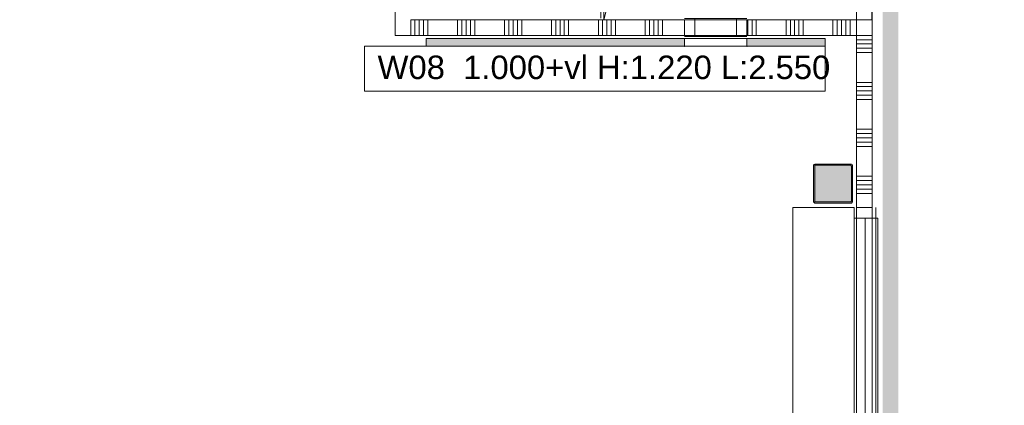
# Model space of a CAD drawing. Header units: millimetres. Extents: x -850 to 154668, y -80343 to 71019.
# Tile 121 of 147: x 3500 to 9795, y 59246 to 61710. Entities that reach past the tile are written whole.
import ezdxf

# ---------------------------------------------------------------- set-up
doc = ezdxf.new("R2010")
doc.units = ezdxf.units.MM
doc.header["$MEASUREMENT"] = 0
for name, color, linetype in [('Info Wandafwerking aanduiding', 7, 'Continuous'), ('New_# trashcan Laagscheidingslijnen', 7, 'Continuous'), ('New_22 NC Binnenwanden', 7, 'Continuous'), ('New_22 NC Binnenwanden Deuren', 7, 'Continuous'), ('New_22 NC Binnenwanden Doorsnede-arcering', 7, 'Continuous'), ('New_22 NC Binnenwanden Laagscheidingslijnen', 7, 'Continuous'), ('New_22 NC Binnenwanden Ramen', 7, 'Continuous'), ('New_42 Binnenwandafw', 7, 'Continuous'), ('New_42 Binnenwandafw Doorsnede-arcering', 7, 'Continuous'), ('New_42 Binnenwandafw Ramen', 7, 'Continuous'), ('New_72 Vaste Inrichting', 7, 'Continuous'), ('New_72 Vaste Inrichting Deuren', 7, 'Continuous'), ('New_Info Wandafwerking aanduiding', 7, 'Continuous'), ('New_Info Wandafwerking aanduiding Doorsnede-arcering', 7, 'Continuous'), ('New_Z Ruimtefuncties Zone omranding', 7, 'Continuous'), ('S-COLS-____-OTLN.RVT S', 7, 'Continuous'), ('S-COLS-____-OTLN.RVT S 2D arcering', 7, 'Continuous')]:
    doc.layers.add(name, color=color, linetype=linetype)
doc.styles.add('GENERATED_STYLE_1', font='arial.ttf')

# ---------------------------------------------------------------- blocks, each defined once
blk = doc.blocks.new('R rechthoekige opening 22_16')
at = {"layer": 'New_42 Binnenwandafw Ramen', "color": 255, "linetype": 'Continuous', "lineweight": 0}
for p, q in [((-200, -57), (200, -57)), ((-200, -107), (-200, -57)), ((200, -107), (200, -57)), ((-200, -107), (200, -107))]:
    blk.add_line(p, q, dxfattribs=at)
for p in [(-200, -107), (200, -107)]:
    blk.add_point(p, dxfattribs=at)
blk = doc.blocks.new('Wall_354_1', base_point=(6100, 61610))
at = {"layer": 'New_42 Binnenwandafw Doorsnede-arcering', "linetype": 'Continuous', "lineweight": 0, "true_color": 0x934451}
for points in [[(6100, 61540), (7750, 61540), (7750, 61590), (6100, 61590)], [(8150, 61540), (8650, 61540), (8650, 61590), (8150, 61590)]]:
    blk.add_hatch(color=15, dxfattribs=at).paths.add_polyline_path(points)
at = {"layer": 'New_42 Binnenwandafw', "color": 15, "linetype": 'Continuous', "lineweight": 0, "true_color": 0x934451}
for p, q in [((7750, 61540), (7750, 61590)), ((8150, 61540), (8150, 61590))]:
    blk.add_line(p, q, dxfattribs=at)
at = {"layer": 'New_42 Binnenwandafw', "color": 15, "linetype": 'Continuous', "lineweight": 0, "true_color": 0x934451, "flags": 128}
for points in [[(7750, 61590), (6100, 61590)], [(6100, 61590), (6100, 61540)], [(8650, 61590), (8150, 61590)], [(8650, 61540), (8650, 61590)], [(6100, 61540), (7750, 61540)], [(8150, 61540), (8650, 61540)]]:
    blk.add_lwpolyline(points, dxfattribs=at)
at = {"layer": 'New_42 Binnenwandafw', "color": 15, "linetype": 'Continuous', "lineweight": 0, "true_color": 0x934451}
for p in [(7750, 61540), (8150, 61540)]:
    blk.add_point(p, dxfattribs=at)
at = {"layer": 'New_42 Binnenwandafw Ramen', "color": 255, "linetype": 'Continuous', "lineweight": 0, "xscale": -1, "zscale": 1000}
blk.add_blockref('R rechthoekige opening 22_16', (7950, 61647), dxfattribs=at)
blk = doc.blocks.new('Column 20[20]_1', base_point=(0.5, 3))
at = {"layer": 'S-COLS-____-OTLN.RVT S 2D arcering', "linetype": 'Continuous', "lineweight": 0, "true_color": 0x778488}
h = blk.add_hatch(color=8, dxfattribs=at)
h.paths.add_polyline_path([(8575.5, 60551), (8576.5, 60546), (8579.3, 60541.8), (8583.5, 60538.9), (8588.5, 60538), (8812.5, 60538), (8817.5, 60538.9), (8821.7, 60541.8), (8824.5, 60546), (8825.5, 60551), (8825.5, 60775), (8824.5, 60779.9), (8821.7, 60784.1), (8817.5, 60787), (8812.5, 60788), (8588.5, 60788), (8583.5, 60787), (8579.3, 60784.1), (8576.5, 60779.9), (8575.5, 60775)])
h.paths.add_polyline_path([(8812.5, 60546), (8588.5, 60546), (8586.6, 60546.3), (8585, 60547.4), (8583.9, 60549), (8583.5, 60551), (8583.5, 60775), (8583.9, 60776.9), (8585, 60778.5), (8586.6, 60779.6), (8588.5, 60780), (8812.5, 60780), (8814.4, 60779.6), (8816.1, 60778.5), (8817.1, 60776.9), (8817.5, 60775), (8817.5, 60551), (8817.1, 60549), (8816.1, 60547.4), (8814.4, 60546.3)], flags=0)
blk.add_hatch(color=8, dxfattribs=at).paths.add_polyline_path([(8812.5, 60780), (8588.5, 60780), (8586.6, 60779.6), (8585, 60778.5), (8583.9, 60776.9), (8583.5, 60775), (8583.5, 60551), (8583.9, 60549), (8585, 60547.4), (8586.6, 60546.3), (8588.5, 60546), (8812.5, 60546), (8814.4, 60546.3), (8816.1, 60547.4), (8817.1, 60549), (8817.5, 60551), (8817.5, 60775), (8817.1, 60776.9), (8816.1, 60778.5), (8814.4, 60779.6)])
at = {"layer": 'S-COLS-____-OTLN.RVT S', "color": 1, "linetype": 'Continuous', "lineweight": 0}
for p, q in [((8576.5, 60779.9), (8575.5, 60775)), ((8575.5, 60775), (8575.5, 60551)), ((8579.3, 60784.1), (8576.5, 60779.9)), ((8583.5, 60787), (8579.3, 60784.1)), ((8588.5, 60788), (8583.5, 60787)), ((8583.5, 60775), (8583.9, 60776.9)), ((8583.5, 60551), (8583.5, 60775)), ((8583.9, 60776.9), (8585, 60778.5)), ((8585, 60778.5), (8586.6, 60779.6)), ((8586.6, 60779.6), (8588.5, 60780)), ((8812.5, 60788), (8588.5, 60788)), ((8588.5, 60780), (8812.5, 60780)), ((8817.5, 60787), (8812.5, 60788)), ((8812.5, 60780), (8814.4, 60779.6)), ((8814.4, 60779.6), (8816.1, 60778.5)), ((8816.1, 60778.5), (8817.1, 60776.9)), ((8817.1, 60776.9), (8817.5, 60775)), ((8821.7, 60784.1), (8817.5, 60787)), ((8817.5, 60775), (8817.5, 60551)), ((8824.5, 60779.9), (8821.7, 60784.1)), ((8825.5, 60775), (8824.5, 60779.9)), ((8825.5, 60551), (8825.5, 60775)), ((8575.5, 60551), (8576.5, 60546)), ((8576.5, 60546), (8579.3, 60541.8)), ((8579.3, 60541.8), (8583.5, 60538.9)), ((8583.9, 60549), (8583.5, 60551)), ((8583.5, 60538.9), (8588.5, 60538)), ((8585, 60547.4), (8583.9, 60549)), ((8586.6, 60546.3), (8585, 60547.4)), ((8588.5, 60546), (8586.6, 60546.3)), ((8812.5, 60546), (8588.5, 60546)), ((8588.5, 60538), (8812.5, 60538)), ((8814.4, 60546.3), (8812.5, 60546)), ((8812.5, 60538), (8817.5, 60538.9)), ((8816.1, 60547.4), (8814.4, 60546.3)), ((8817.1, 60549), (8816.1, 60547.4)), ((8817.5, 60551), (8817.1, 60549)), ((8817.5, 60538.9), (8821.7, 60541.8)), ((8821.7, 60541.8), (8824.5, 60546)), ((8824.5, 60546), (8825.5, 60551))]:
    blk.add_line(p, q, dxfattribs=at)
blk = doc.blocks.new('*X2524')
at = {"layer": 'New_22 NC Binnenwanden Doorsnede-arcering', "color": 254, "linetype": 'Continuous', "lineweight": 0, "true_color": 0xe9ebeb}
for p, q in [((8850, 63409.6), (8916.7, 63409.6)), ((8916.7, 63409.6), (8950, 63409.6)), ((8850, 63382.2), (8916.7, 63382.2)), ((8850, 63354.8), (8916.7, 63354.8)), ((8916.7, 63382.2), (8950, 63382.2)), ((8916.7, 63354.8), (8950, 63354.8)), ((8850, 63327.3), (8916.7, 63327.3)), ((8850, 63299.9), (8916.7, 63299.9)), ((8916.7, 63327.3), (8950, 63327.3)), ((8916.7, 63299.9), (8950, 63299.9)), ((8850, 63109.6), (8916.7, 63109.6)), ((8850, 63082.2), (8916.7, 63082.2)), ((8916.7, 63109.6), (8950, 63109.6)), ((8916.7, 63082.2), (8950, 63082.2)), ((8850, 63054.8), (8916.7, 63054.8)), ((8850, 63027.3), (8916.7, 63027.3)), ((8916.7, 63054.8), (8950, 63054.8)), ((8916.7, 63027.3), (8950, 63027.3)), ((8850, 62999.9), (8916.7, 62999.9)), ((8916.7, 62999.9), (8950, 62999.9)), ((8850, 62809.6), (8916.6, 62809.6)), ((8850, 62782.2), (8916.6, 62782.2)), ((8916.6, 62809.6), (8950, 62809.6)), ((8916.6, 62782.2), (8950, 62782.2)), ((8850, 62754.8), (8916.6, 62754.8)), ((8850, 62727.3), (8916.6, 62727.3)), ((8916.6, 62754.8), (8950, 62754.8)), ((8916.6, 62727.3), (8950, 62727.3)), ((8850, 62699.9), (8916.6, 62699.9)), ((8916.6, 62699.9), (8950, 62699.9)), ((8850, 62509.6), (8916.6, 62509.6)), ((8850, 62482.2), (8916.6, 62482.2)), ((8850, 62454.8), (8916.6, 62454.8)), ((8916.6, 62509.6), (8950, 62509.6)), ((8916.6, 62482.2), (8950, 62482.2)), ((8916.6, 62454.8), (8950, 62454.8)), ((8850, 62427.3), (8916.6, 62427.3)), ((8850, 62399.9), (8916.6, 62399.9)), ((8916.6, 62427.3), (8950, 62427.3)), ((8916.6, 62399.9), (8950, 62399.9)), ((8850, 62209.6), (8916.6, 62209.6)), ((8916.6, 62209.6), (8950, 62209.6)), ((8850, 62182.2), (8916.6, 62182.2)), ((8850, 62154.8), (8916.6, 62154.8)), ((8916.6, 62182.2), (8950, 62182.2)), ((8916.6, 62154.8), (8950, 62154.8)), ((8850, 62127.3), (8916.6, 62127.3)), ((8850, 62099.9), (8916.6, 62099.9)), ((8916.6, 62127.3), (8950, 62127.3)), ((8916.6, 62099.9), (8950, 62099.9)), ((8850, 61909.6), (8916.6, 61909.6)), ((8916.6, 61909.6), (8950, 61909.6)), ((8850, 61882.2), (8916.6, 61882.2)), ((8850, 61854.8), (8916.6, 61854.8)), ((8850, 61827.3), (8916.6, 61827.3)), ((8916.6, 61882.2), (8950, 61882.2)), ((8916.6, 61854.8), (8950, 61854.8)), ((8916.6, 61827.3), (8950, 61827.3)), ((8850, 61799.9), (8916.6, 61799.9)), ((8916.6, 61799.9), (8950, 61799.9))]:
    blk.add_line(p, q, dxfattribs=at)
blk = doc.blocks.new('*X2525')
at = {"layer": 'New_22 NC Binnenwanden Doorsnede-arcering', "color": 254, "linetype": 'Continuous', "lineweight": 0, "true_color": 0xe9ebeb}
for p, q in [((8929.7, 64609.6), (8950, 64609.6)), ((8874.8, 64554.8), (8916.7, 64554.8)), ((8902.2, 64582.2), (8916.7, 64582.2)), ((8916.7, 64582.2), (8950, 64582.2)), ((8916.7, 64554.8), (8950, 64554.8)), ((8850, 64527.3), (8916.7, 64527.3)), ((8916.7, 64527.3), (8950, 64527.3))]:
    blk.add_line(p, q, dxfattribs=at)
blk = doc.blocks.new('D1 22_3')
at = {"layer": 'New_22 NC Binnenwanden Deuren', "color": 1, "linetype": 'Continuous', "lineweight": 0}
for q in [(-481.8, 267.6), (-517, 0)]:
    blk.add_line((517, 0), q, dxfattribs=at)
at = {"layer": 'New_22 NC Binnenwanden Deuren', "color": 7, "linetype": 'Continuous', "lineweight": 0}
for p, q in [((-517, -114), (-517, -14)), ((-517, -114), (-517, -14)), ((517, -114), (517, -14)), ((517, -114), (517, -14))]:
    blk.add_line(p, q, dxfattribs=at)
at = {"layer": 'New_22 NC Binnenwanden Deuren', "color": 1, "linetype": 'Continuous', "lineweight": 0}
blk.add_arc((517, 0), 1034, 165, 180, dxfattribs=at)
blk = doc.blocks.new('*X2527')
at = {"layer": 'New_22 NC Binnenwanden Doorsnede-arcering', "color": 254, "linetype": 'Continuous', "lineweight": 0, "true_color": 0xe9ebeb}
for p, q in [((8850, 64609.6), (8916.7, 64609.6)), ((8916.7, 64609.6), (8929.7, 64609.6)), ((8850, 64582.2), (8902.2, 64582.2)), ((8850, 64554.8), (8874.8, 64554.8))]:
    blk.add_line(p, q, dxfattribs=at)
blk = doc.blocks.new('Wall_502_1', base_point=(8850, 64530))
at = {"layer": 'New_22 NC Binnenwanden', "color": 8, "linetype": 'Continuous', "lineweight": 0, "true_color": 0x778488}
for p, q in [((8850, 64510), (8950, 64510)), ((8850, 63476), (8950, 63476))]:
    blk.add_line(p, q, dxfattribs=at)
at = {"layer": 'New_22 NC Binnenwanden', "color": 8, "linetype": 'Continuous', "lineweight": 0, "true_color": 0x778488, "flags": 128}
for points in [[(8950, 64630), (8850, 64630)], [(8950, 64510), (8950, 64630)], [(8850, 64530), (8850, 64510)], [(8850, 63476), (8850, 61710)], [(8950, 61710), (8950, 63476)], [(8950, 61710), (8850, 61710)]]:
    blk.add_lwpolyline(points, dxfattribs=at)
at = {"layer": 'New_22 NC Binnenwanden Laagscheidingslijnen', "color": 8, "linetype": 'Continuous', "lineweight": 0, "true_color": 0x778488}
blk.add_line((8850, 64530), (8850, 64630), dxfattribs=at)
at = {"layer": 'New_22 NC Binnenwanden', "color": 8, "lineweight": 0, "true_color": 0x778488}
for name in ['*X2525', '*X2527', '*X2524']:
    blk.add_blockref(name, (0, 0), dxfattribs=at)
at = {"layer": 'New_22 NC Binnenwanden Deuren', "color": 1, "linetype": 'Continuous', "lineweight": 0, "xscale": -0.9999999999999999, "zscale": 1000, "rotation": 269.9993650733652}
blk.add_blockref('D1 22_3', (8964, 63993), dxfattribs=at)
blk = doc.blocks.new('*X2529')
at = {"layer": 'New_22 NC Binnenwanden Doorsnede-arcering', "color": 254, "linetype": 'Continuous', "lineweight": 0, "true_color": 0xe9ebeb}
for p, q in [((6000, 61710), (6000, 61698.4)), ((6000, 61698.4), (6000, 61610))]:
    blk.add_line(p, q, dxfattribs=at)
blk = doc.blocks.new('*X2530')
at = {"layer": 'New_22 NC Binnenwanden Doorsnede-arcering', "color": 254, "linetype": 'Continuous', "lineweight": 0, "true_color": 0xe9ebeb}
for p, q in [((6027.4, 61710), (6027.4, 61698.4)), ((6027.4, 61698.4), (6027.4, 61610)), ((6054.9, 61710), (6054.9, 61698.4)), ((6054.9, 61698.4), (6054.9, 61610)), ((6082.3, 61710), (6082.3, 61698.4)), ((6082.3, 61698.4), (6082.3, 61610)), ((6109.7, 61710), (6109.7, 61698.4)), ((6109.7, 61698.4), (6109.7, 61610)), ((6300, 61710), (6300, 61698.4)), ((6300, 61698.4), (6300, 61610)), ((6327.4, 61710), (6327.4, 61698.4)), ((6327.4, 61698.4), (6327.4, 61610)), ((6354.9, 61710), (6354.9, 61698.4)), ((6354.9, 61698.4), (6354.9, 61610)), ((6382.3, 61710), (6382.3, 61698.4)), ((6382.3, 61698.4), (6382.3, 61610)), ((6409.7, 61710), (6409.7, 61698.4)), ((6409.7, 61698.4), (6409.7, 61610)), ((6600, 61710), (6600, 61698.4)), ((6600, 61698.4), (6600, 61610)), ((6627.4, 61710), (6627.4, 61698.4)), ((6627.4, 61698.4), (6627.4, 61610)), ((6654.9, 61710), (6654.9, 61698.4)), ((6654.9, 61698.4), (6654.9, 61610)), ((6682.3, 61710), (6682.3, 61698.4)), ((6682.3, 61698.4), (6682.3, 61610)), ((6709.7, 61710), (6709.7, 61698.4)), ((6709.7, 61698.4), (6709.7, 61610)), ((6900, 61710), (6900, 61698.4)), ((6900, 61698.4), (6900, 61610)), ((6927.4, 61710), (6927.4, 61698.4)), ((6927.4, 61698.4), (6927.4, 61610)), ((6954.9, 61710), (6954.9, 61698.4)), ((6954.9, 61698.4), (6954.9, 61610)), ((6982.3, 61710), (6982.3, 61698.4)), ((6982.3, 61698.4), (6982.3, 61610)), ((7009.7, 61710), (7009.7, 61698.4)), ((7009.7, 61698.4), (7009.7, 61610)), ((7200, 61710), (7200, 61698.4)), ((7200, 61698.4), (7200, 61610)), ((7227.4, 61710), (7227.4, 61698.4)), ((7227.4, 61698.4), (7227.4, 61610)), ((7254.9, 61710), (7254.9, 61698.4)), ((7254.9, 61698.4), (7254.9, 61610)), ((7282.3, 61710), (7282.3, 61698.4)), ((7282.3, 61698.4), (7282.3, 61610)), ((7309.7, 61710), (7309.7, 61698.4)), ((7309.7, 61698.4), (7309.7, 61610)), ((7500, 61710), (7500, 61698.4)), ((7500, 61698.4), (7500, 61610)), ((7527.4, 61710), (7527.4, 61698.4)), ((7527.4, 61698.4), (7527.4, 61610)), ((7554.9, 61710), (7554.9, 61698.4)), ((7554.9, 61698.4), (7554.9, 61610)), ((7582.3, 61710), (7582.3, 61698.4)), ((7582.3, 61698.4), (7582.3, 61610)), ((7609.7, 61710), (7609.7, 61698.4)), ((7609.7, 61698.4), (7609.7, 61610))]:
    blk.add_line(p, q, dxfattribs=at)
blk = doc.blocks.new('*X2531')
at = {"layer": 'New_22 NC Binnenwanden Doorsnede-arcering', "color": 254, "linetype": 'Continuous', "lineweight": 0, "true_color": 0xe9ebeb}
for p, q in [((8154.9, 61710), (8154.9, 61698.4)), ((8154.9, 61698.4), (8154.9, 61610)), ((8182.3, 61710), (8182.3, 61698.4)), ((8182.3, 61698.4), (8182.3, 61610)), ((8209.7, 61710), (8209.7, 61698.4)), ((8209.7, 61698.4), (8209.7, 61610)), ((8400, 61710), (8400, 61698.4)), ((8400, 61698.4), (8400, 61610)), ((8427.4, 61710), (8427.4, 61698.4)), ((8427.4, 61698.4), (8427.4, 61610)), ((8454.9, 61710), (8454.9, 61698.4)), ((8454.9, 61698.4), (8454.9, 61610)), ((8482.3, 61710), (8482.3, 61698.4)), ((8482.3, 61698.4), (8482.3, 61610)), ((8509.7, 61710), (8509.7, 61698.4)), ((8509.7, 61698.4), (8509.7, 61610)), ((8700, 61710), (8700, 61698.4)), ((8700, 61698.4), (8700, 61610)), ((8727.4, 61710), (8727.4, 61698.4)), ((8727.4, 61698.4), (8727.4, 61610)), ((8754.9, 61710), (8754.9, 61698.4)), ((8754.9, 61698.4), (8754.9, 61610)), ((8782.3, 61710), (8782.3, 61698.4)), ((8782.3, 61698.4), (8782.3, 61610)), ((8809.7, 61710), (8809.7, 61698.4)), ((8809.7, 61698.4), (8809.7, 61610))]:
    blk.add_line(p, q, dxfattribs=at)
blk = doc.blocks.new('R1 22_12')
at = {"layer": 'New_22 NC Binnenwanden Ramen', "color": 1, "linetype": 'Continuous', "lineweight": 0}
for p, q in [((-200, 0), (-133, 0)), ((-133, 0), (-133, -114)), ((-133, 0), (133, 0)), ((133, -114), (133, 0)), ((133, 0), (200, 0)), ((-133, -114), (-200, -114)), ((133, -114), (-133, -114)), ((200, -114), (133, -114))]:
    blk.add_line(p, q, dxfattribs=at)
at = {"layer": 'New_22 NC Binnenwanden Ramen', "color": 9, "linetype": 'Continuous', "lineweight": 0}
for p, q in [((-200, -7), (200, -7)), ((-200, -107), (200, -107))]:
    blk.add_line(p, q, dxfattribs=at)
at = {"layer": 'New_22 NC Binnenwanden Ramen', "color": 7, "linetype": 'Continuous', "lineweight": 0}
for p, q in [((-200, -7), (-200, -107)), ((-200, -7), (-200, -107)), ((200, -7), (200, -107)), ((200, -7), (200, -107))]:
    blk.add_line(p, q, dxfattribs=at)
blk = doc.blocks.new('*X2533')
at = {"layer": 'New_22 NC Binnenwanden Doorsnede-arcering', "color": 254, "linetype": 'Continuous', "lineweight": 0, "true_color": 0xe9ebeb}
blk.add_line((6000, 61710), (6000, 61710), dxfattribs=at)
blk = doc.blocks.new('Wall_503_1', base_point=(8850, 61710))
at = {"layer": 'New_22 NC Binnenwanden', "color": 8, "linetype": 'Continuous', "lineweight": 0, "true_color": 0x778488}
for p, q in [((7750, 61610), (7750, 61710)), ((8150, 61610), (8150, 61710))]:
    blk.add_line(p, q, dxfattribs=at)
at = {"layer": 'New_22 NC Binnenwanden', "color": 8, "linetype": 'Continuous', "lineweight": 0, "true_color": 0x778488, "flags": 128}
for points in [[(5900, 61610), (5900, 61710)], [(7750, 61710), (6000, 61710)], [(8850, 61710), (8150, 61710)], [(5900, 61610), (7750, 61610)], [(8150, 61610), (8850, 61610)]]:
    blk.add_lwpolyline(points, dxfattribs=at)
at = {"layer": 'New_22 NC Binnenwanden Laagscheidingslijnen', "color": 8, "linetype": 'Continuous', "lineweight": 0, "true_color": 0x778488}
blk.add_line((8850, 61710), (8850, 61610), dxfattribs=at)
at = {"layer": 'New_22 NC Binnenwanden', "color": 8, "lineweight": 0, "true_color": 0x778488}
for name in ['*X2529', '*X2533', '*X2530', '*X2531']:
    blk.add_blockref(name, (0, 0), dxfattribs=at)
at = {"layer": 'New_22 NC Binnenwanden Ramen', "color": 1, "linetype": 'Continuous', "lineweight": 0, "xscale": -1, "zscale": 1000, "rotation": 179.9999996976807}
blk.add_blockref('R1 22_12', (7950, 61603), dxfattribs=at)
blk = doc.blocks.new('*X2864')
at = {"layer": 'New_22 NC Binnenwanden Doorsnede-arcering', "color": 254, "linetype": 'Continuous', "lineweight": 0, "true_color": 0xe9ebeb}
for p, q in [((8850, 61609.7), (8916, 61609.7)), ((8850, 61582.3), (8916, 61582.3)), ((8916, 61609.7), (8950, 61609.7)), ((8916, 61582.3), (8950, 61582.3)), ((8850, 61554.9), (8916, 61554.9)), ((8850, 61527.4), (8916, 61527.4)), ((8916, 61554.9), (8950, 61554.9)), ((8916, 61527.4), (8950, 61527.4)), ((8850, 61500), (8916, 61500)), ((8916, 61500), (8950, 61500)), ((8850, 61309.7), (8916, 61309.7)), ((8850, 61282.3), (8916, 61282.3)), ((8850, 61254.9), (8916, 61254.9)), ((8916, 61309.7), (8950, 61309.7)), ((8916, 61282.3), (8950, 61282.3)), ((8916, 61254.9), (8950, 61254.9)), ((8850, 61227.4), (8916, 61227.4)), ((8850, 61200), (8916, 61200)), ((8916, 61227.4), (8950, 61227.4)), ((8916, 61200), (8950, 61200)), ((8850, 61009.7), (8916, 61009.7)), ((8916, 61009.7), (8950, 61009.7)), ((8850, 60982.3), (8916, 60982.3)), ((8850, 60954.9), (8916, 60954.9)), ((8916, 60982.3), (8950, 60982.3)), ((8916, 60954.9), (8950, 60954.9)), ((8850, 60927.4), (8916, 60927.4)), ((8850, 60900), (8916, 60900)), ((8916, 60927.4), (8950, 60927.4)), ((8916, 60900), (8950, 60900)), ((8850, 60709.7), (8916, 60709.7)), ((8916, 60709.7), (8950, 60709.7)), ((8850, 60682.3), (8916, 60682.3)), ((8850, 60654.9), (8916, 60654.9)), ((8850, 60627.4), (8916, 60627.4)), ((8916, 60682.3), (8950, 60682.3)), ((8916, 60654.9), (8950, 60654.9)), ((8916, 60627.4), (8950, 60627.4)), ((8850, 60600), (8916, 60600)), ((8916, 60600), (8950, 60600))]:
    blk.add_line(p, q, dxfattribs=at)
blk = doc.blocks.new('#Pui inbouwgarderobe 01')
at = {"layer": 'New_22 NC Binnenwanden Ramen', "color": 9, "linetype": 'Continuous', "lineweight": 0}
for p, q in [((-1600, 0), (-1600, -392)), ((-1533, 0), (-1600, 0)), ((1533, 0), (-1533, 0)), ((1600, 0), (1533, 0)), ((1600, -392), (1600, 0)), ((-1600, -392), (-1533, -392)), ((-1533, -392), (-1533, -513)), ((-1533, -392), (1533, -392)), ((1533, -513), (1533, -392)), ((1533, -392), (1600, -392)), ((-1533, -513), (-1533, -543)), ((1533, -531), (-1533, -531)), ((-1533, -543), (-1515, -543)), ((-1515, -543), (1515, -543)), ((1515, -543), (1533, -543)), ((1533, -543), (1533, -513))]:
    blk.add_line(p, q, dxfattribs=at)
at = {"layer": 'New_22 NC Binnenwanden Ramen', "color": 1, "linetype": 'Continuous', "lineweight": 0}
for p, q in [((1533, -462), (-1533, -462)), ((-1533, -513), (-1533, -543)), ((-1533, -543), (-1533, -513)), ((-1533, -513), (-1533, -543)), ((-1533, -543), (-1533, -513)), ((-1533, -513), (-1533, -543)), ((-1533, -543), (-1533, -513)), ((-1533, -543), (-1515, -543)), ((-1515, -543), (-1533, -543)), ((1515, -543), (1533, -543)), ((1533, -543), (1515, -543)), ((1533, -543), (1533, -513)), ((1533, -513), (1533, -543)), ((1533, -543), (1533, -513))]:
    blk.add_line(p, q, dxfattribs=at)
blk = doc.blocks.new('Rnx verticaal 22')
at = {"layer": 'New_22 NC Binnenwanden Ramen', "color": 1, "linetype": 'Continuous', "lineweight": 0}
for p, q in [((-1600, 0), (-1533, 0)), ((-1533, 0), (-1533, -139)), ((-1533, 0), (1533, 0)), ((1533, -139), (1533, 0)), ((1533, 0), (1600, 0)), ((-1533, -139), (-1600, -139)), ((1533, -139), (-1533, -139)), ((1600, -139), (1533, -139))]:
    blk.add_line(p, q, dxfattribs=at)
at = {"layer": 'New_22 NC Binnenwanden Ramen', "color": 7, "linetype": 'Continuous', "lineweight": 0}
for p, q in [((-1600, -25), (-1600, -125)), ((-1600, -25), (-1600, -125)), ((1600, -25), (1600, -125)), ((1600, -25), (1600, -125))]:
    blk.add_line(p, q, dxfattribs=at)
blk = doc.blocks.new('Wall_593_1', base_point=(8850, 61710))
at = {"layer": 'New_22 NC Binnenwanden', "color": 8, "linetype": 'Continuous', "lineweight": 0, "true_color": 0x778488, "flags": 128}
for points in [[(8950, 61710), (8850, 61710)], [(8950, 60510), (8950, 61710)], [(8850, 61610), (8850, 60510)]]:
    blk.add_lwpolyline(points, dxfattribs=at)
at = {"layer": 'New_22 NC Binnenwanden Laagscheidingslijnen', "color": 8, "linetype": 'Continuous', "lineweight": 0, "true_color": 0x778488}
blk.add_line((8850, 61710), (8850, 61610), dxfattribs=at)
at = {"layer": 'New_22 NC Binnenwanden', "color": 8, "lineweight": 0, "true_color": 0x778488}
blk.add_blockref('*X2864', (0, 0), dxfattribs=at)
at = {"layer": 'New_22 NC Binnenwanden Ramen', "color": 1, "linetype": 'Continuous', "lineweight": 0, "xscale": -1.00000000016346, "zscale": 1000, "rotation": 89.99998276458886}
blk.add_blockref('#Pui inbouwgarderobe 01', (8444, 58910), dxfattribs=at)
at = {"layer": 'New_22 NC Binnenwanden Ramen', "color": 1, "linetype": 'Continuous', "lineweight": 0, "zscale": 1000, "rotation": 269.9999827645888}
blk.add_blockref('Rnx verticaal 22', (8975, 58910), dxfattribs=at)
blk = doc.blocks.new('D1 22_13')
at = {"layer": 'New_72 Vaste Inrichting Deuren', "color": 1, "linetype": 'Continuous', "lineweight": 0}
for q in [(-396, 220), (-425, 0)]:
    blk.add_line((425, 0), q, dxfattribs=at)
at = {"layer": 'New_72 Vaste Inrichting Deuren', "color": 9, "linetype": 'Continuous', "lineweight": 0}
for p, q in [((-425, 0), (-425, -20)), ((-425, 0), (-425, -20)), ((425, 0), (425, -20)), ((425, 0), (425, -20))]:
    blk.add_line(p, q, dxfattribs=at)
at = {"layer": 'New_72 Vaste Inrichting Deuren', "color": 1, "linetype": 'Continuous', "lineweight": 0}
blk.add_arc((425, 0), 850, 165, 180, dxfattribs=at)
blk = doc.blocks.new('Wall_607_1', base_point=(7225, 61710))
at = {"layer": 'New_# trashcan Laagscheidingslijnen', "color": 9, "linetype": 'Continuous', "lineweight": 0}
for p, q in [((7215, 64523), (7215, 64423)), ((7235, 64423), (7235, 64523)), ((7215, 61820.2), (7215, 61720.2)), ((7235, 61720.2), (7235, 61820.2))]:
    blk.add_line(p, q, dxfattribs=at)
at = {"layer": 'New_72 Vaste Inrichting', "color": 9, "linetype": 'Continuous', "lineweight": 0}
for p, q in [((7235, 64510), (7215, 64510)), ((7235, 63660), (7215, 63660)), ((7235, 63570), (7215, 63570)), ((7235, 62720), (7215, 62720)), ((7235, 62559.9), (7215, 62559.9)), ((7235, 61709.9), (7215, 61709.9))]:
    blk.add_line(p, q, dxfattribs=at)
at = {"layer": 'New_72 Vaste Inrichting', "color": 9, "linetype": 'Continuous', "lineweight": 0, "flags": 128}
for points in [[(7235, 64530), (7215, 64530)], [(7215, 64530), (7215, 64523)], [(7235, 64523), (7235, 64530)], [(7215, 63660), (7215, 63600)], [(7235, 63570), (7235, 63660)], [(7215, 63580), (7215, 63570)], [(7215, 62720), (7215, 62660)], [(7235, 62559.9), (7235, 62720)], [(7215, 62640), (7215, 62559.9)]]:
    blk.add_lwpolyline(points, dxfattribs=at)
at = {"layer": 'New_72 Vaste Inrichting Deuren', "color": 1, "linetype": 'Continuous', "lineweight": 0, "xscale": -1, "zscale": 1000, "rotation": 269.9983996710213}
for p in [(7235, 64085), (7235, 63145)]:
    blk.add_blockref('D1 22_13', p, dxfattribs=at)
at = {"layer": 'New_72 Vaste Inrichting Deuren', "color": 1, "linetype": 'Continuous', "lineweight": 0, "zscale": 1000, "rotation": 269.9983996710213}
blk.add_blockref('D1 22_13', (7235, 62134.9), dxfattribs=at)
blk = doc.blocks.new('Wall_737_1', base_point=(9017.5, 67660))
at = {"layer": 'New_Info Wandafwerking aanduiding Doorsnede-arcering', "linetype": 'Continuous', "lineweight": 0}
blk.add_hatch(color=1, dxfattribs=at).paths.add_polyline_path([(9117.5, 26150), (9117.5, 67660), (9017.5, 67660), (9017.5, 26150)])

msp = doc.modelspace()

# ---------------------------------------------------------------- linework, layer by layer
at = {"layer": 'Info Wandafwerking aanduiding', "color": 9, "linetype": 'Continuous', "lineweight": 0, "flags": 128}
msp.add_lwpolyline([(5704.9, 61540), (8650, 61540), (8650, 61254.3), (5704.9, 61254.3)], close=True, dxfattribs=at)
at = {"layer": 'New_Z Ruimtefuncties Zone omranding', "color": 41, "linetype": 'Continuous', "lineweight": 0, "true_color": 0xffeeaa, "flags": 128}
msp.add_lwpolyline([(16850.1, 46110), (16850, 48060), (16141.4, 48060), (16141.4, 52855), (16140, 52855), (16140, 60815), (16750.7, 60815), (17050.7, 60815), (18850, 60815), (18850, 62509.9), (10650, 62510), (10650, 67660), (8947.9, 67660), (8947.9, 64530), (8947.9, 61710), (8950, 61710), (8950, 49810), (8950, 46990), (8950, 41110)], dxfattribs=at)
at = {"layer": 'New_Z Ruimtefuncties Zone omranding', "color": 231, "linetype": 'Continuous', "lineweight": 0, "true_color": 0xf9acba, "flags": 128}
msp.add_lwpolyline([(0, 55910), (8850, 55910), (8850, 61610), (8547.9, 61610), (5900, 61610), (5900, 63060), (275, 63060), (0.7, 63060), (0.7, 60535), (0, 60535)], close=True, dxfattribs=at)

# ---------------------------------------------------------------- block references
at = {"layer": 'New_22 NC Binnenwanden', "color": 8, "lineweight": 0, "true_color": 0x778488}
for name, p in [('Wall_502_1', (8850, 64530)), ('Wall_503_1', (8850, 61710)), ('Wall_593_1', (8850, 61710))]:
    msp.add_blockref(name, p, dxfattribs=at)
at = {"layer": 'New_42 Binnenwandafw', "color": 15, "lineweight": 0, "true_color": 0x934451}
msp.add_blockref('Wall_354_1', (6100, 61610), dxfattribs=at)
at = {"layer": 'New_72 Vaste Inrichting', "color": 1, "lineweight": 0}
msp.add_blockref('Wall_607_1', (7225, 61710), dxfattribs=at)
at = {"layer": 'New_Info Wandafwerking aanduiding', "color": 1, "lineweight": 0}
msp.add_blockref('Wall_737_1', (9017.5, 67660), dxfattribs=at)
at = {"layer": 'S-COLS-____-OTLN.RVT S', "color": 1, "linetype": 'Continuous', "lineweight": 0}
msp.add_blockref('Column 20[20]_1', (0.5, 3), dxfattribs=at)

# ---------------------------------------------------------------- texts
at = {"layer": 'Info Wandafwerking aanduiding', "color": 2, "linetype": 'Continuous', "lineweight": 0, "insert": (5729.9, 61480.7), "char_height": 150, "attachment_point": 1, "style": 'GENERATED_STYLE_1'}
msp.add_mtext('\\A1;{\\pql;\\fArial|b0|i0|c0|p38; W08 \\fArial|b0|i0|c0|p38; \\fArial|b0|i0|c0|p38;1.000\\fArial|b0|i0|c0|p38;+vl H:\\fArial|b0|i0|c0|p38;1.220\\fArial|b0|i0|c0|p38; L:\\fArial|b0|i0|c0|p38;2.550}', dxfattribs=at)

doc.saveas('drawing.dxf')
